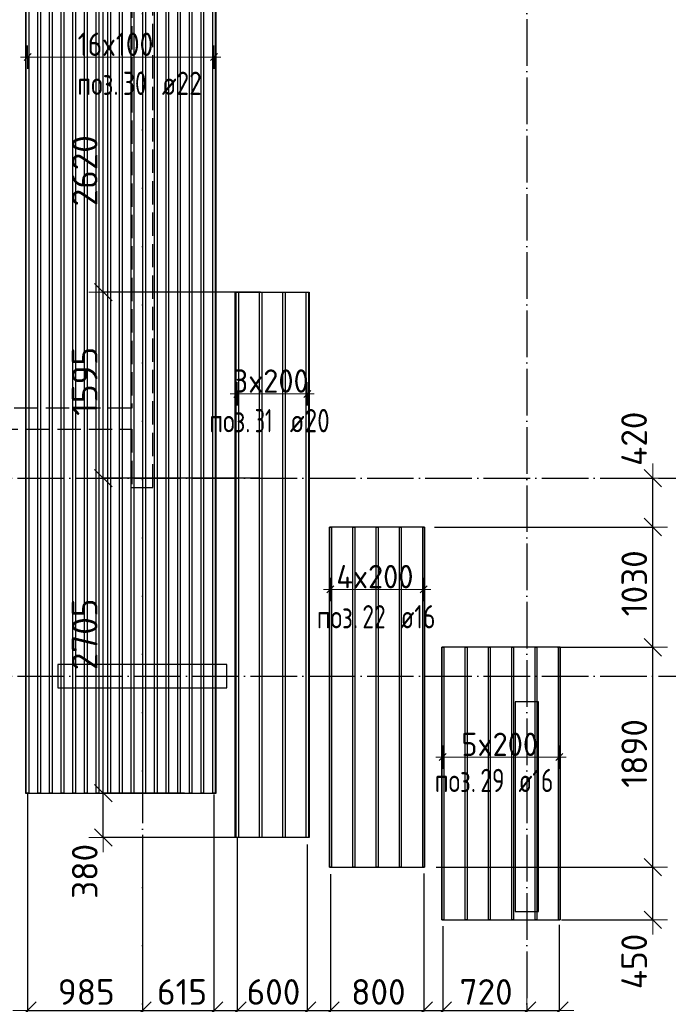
# Model space of a CAD drawing. Header units: millimetres. Extents: x 13527 to 139154, y -122592 to 61893.
# Tile 32 of 130: x 109727 to 115293, y -56116 to -47665. Entities that reach past the tile are written whole.
import ezdxf

# ---------------------------------------------------------------- set-up
doc = ezdxf.new("R2010")
doc.units = ezdxf.units.MM
doc.header["$PDMODE"] = 65
for name, pattern in [('______11', [500, 400, -50, 0, -50]), ('______2', [270, 200, -70]), ('______5', [1100, 800, -100, 100, -100])]:
    doc.linetypes.add(name, pattern=pattern)
doc.layers.add('Арм.стержн.Доп. Арм ниж.зоны У', color=7, linetype='Continuous', lineweight=35, true_color=0x1cff1c)
doc.layers.add('Осевая линия_ общее', color=7, linetype='______5', lineweight=13, true_color=0xa0a0a0)
for name, color, linetype, lineweight in [('Колонна (1)', 7, 'Continuous', 35), ('Колонна (2)', 7, 'Continuous', 35), ('Размерная линия_ общее', 7, 'Continuous', 13), ('Стена_ общее', 7, 'Continuous', 35)]:
    doc.layers.add(name, color=color, linetype=linetype, lineweight=lineweight)
doc.styles.add('ISOCPEUR', font='isocpeur.ttf')
doc.dimstyles.new('DIMSTYLE_13', dxfattribs={"dimtxt": 220, "dimasz": 250, "dimexe": 0, "dimexo": 0, "dimgap": 110, "dimtad": 0, "dimdec": 0, "dimrnd": 5, "dimzin": 12, "dimdsep": 46, "dimtxsty": 'ISOCPEUR', "dimblk1": 'ALL_ML_STRICH', "dimblk2": 'ALL_ML_STRICH', "dimsah": 1, "dimcen": 0, "dimclrd": 7, "dimclre": 256, "dimclrt": 7, "dimadec": 0, "dimazin": 0, "dimtfac": 1, "dimtdec": 0, "dimtix": 1, "dimtmove": 2, "dimatfit": 3, "dimfxl": 0, "dimtvp": 1.2, "dimtzin": 0, "dimlwd": 0, "dimlwe": -3, "dimarcsym": 0})
doc.dimstyles.new('DIMSTYLE_3', dxfattribs={"dimtxt": 220, "dimasz": 250, "dimexe": 0, "dimexo": 0, "dimgap": 110, "dimtad": 2, "dimdec": 0, "dimrnd": 5, "dimzin": 12, "dimdsep": 46, "dimtxsty": 'ISOCPEUR', "dimblk1": 'ALL_ML_STRICH', "dimblk2": 'ALL_ML_STRICH', "dimsah": 1, "dimcen": 0, "dimclrd": 7, "dimclre": 256, "dimclrt": 7, "dimadec": 0, "dimazin": 0, "dimtfac": 1, "dimtdec": 0, "dimtix": 1, "dimtmove": 2, "dimatfit": 3, "dimfxl": 0, "dimtvp": 1.2, "dimtzin": 0, "dimlwd": 0, "dimlwe": -3, "dimarcsym": 0})
doc.dimstyles.new('DIMSTYLE_5', dxfattribs={"dimtxt": 220, "dimasz": 250, "dimexe": 0, "dimexo": 0, "dimgap": 110, "dimtad": 2, "dimdec": 0, "dimrnd": 5, "dimzin": 12, "dimdsep": 46, "dimtxsty": 'ISOCPEUR', "dimblk1": 'ALL_ML_STRICH', "dimblk2": 'ALL_ML_STRICH', "dimsah": 1, "dimcen": 0, "dimclrd": 7, "dimclre": 256, "dimclrt": 7, "dimadec": 0, "dimazin": 0, "dimtfac": 1, "dimtdec": 0, "dimtix": 1, "dimtmove": 2, "dimatfit": 3, "dimfxl": 0, "dimtzin": 0, "dimlwd": 0, "dimlwe": -3, "dimarcsym": 0})

# ---------------------------------------------------------------- blocks, each defined once
blk = doc.blocks.new('СЛОЖНЫЙ_ОБЪЕКТ_3')
at = {"layer": 'Колонна (1)', "color": 9, "lineweight": -3, "true_color": 0xc7c7c7, "transparency": 33554687}
for p, q in [((113980, -53520), (113980, -55320)), ((114180, -53520), (113980, -53520)), ((114180, -55320), (114180, -53520)), ((113980, -55320), (114180, -55320))]:
    blk.add_line(p, q, dxfattribs=at)
at = {"layer": 'Колонна (2)', "color": 9, "lineweight": -3, "true_color": 0xc7c7c7, "transparency": 33554687}
for p, q in [((110055, -53200), (110055, -53400)), ((111505, -53200), (110055, -53200)), ((111505, -53400), (111505, -53200)), ((110055, -53400), (111505, -53400))]:
    blk.add_line(p, q, dxfattribs=at)
at = {"layer": 'Стена_ общее', "color": 9, "linetype": '______2', "lineweight": -3, "true_color": 0xc7c7c7, "transparency": 33554687}
for p, q in [((110690, -46100), (110690, -51000)), ((110870, -51680), (110870, -46100)), ((110690, -51000), (108160, -51000)), ((108160, -51180), (110690, -51180)), ((110690, -51180), (110690, -51680)), ((110690, -51680), (110870, -51680))]:
    blk.add_line(p, q, dxfattribs=at)
blk = doc.blocks.new('ALL_ML_STRICH')
at = {"color": 0, "linetype": 'ByBlock', "lineweight": -2}
for p, q in [((0, -0.5), (0, 0.5)), ((-1, 0), (0.5, 0)), ((-0.3, -0.3), (0.3, 0.3))]:
    blk.add_line(p, q, dxfattribs=at)
blk = doc.blocks.new('*D233')
at = {"layer": 'DEFPOINTS', "color": 7, "linetype": 'Continuous', "lineweight": 13, "transparency": 33554687}
for p in [(113202, -54939.2), (114275.6, -55391.3), (115161.2, -55391.3)]:
    blk.add_point(p, dxfattribs=at)
at = {"layer": 'Размерная линия_ общее', "color": 253, "linetype": 'Continuous', "lineweight": -2, "true_color": 0xa0a0a0, "transparency": 33554687}
for p, q in [((113302, -54939.2), (115161.2, -54939.2)), ((114375.6, -55391.3), (115161.2, -55391.3))]:
    blk.add_line(p, q, dxfattribs=at)
at = {"layer": 'Размерная линия_ общее', "color": 7, "linetype": 'Continuous', "lineweight": -2, "transparency": 33554687}
blk.add_line((115161.2, -55391.3), (115161.2, -54939.2), dxfattribs=at)
at = {"layer": 'Размерная линия_ общее', "color": 7, "linetype": 'Continuous', "lineweight": 13, "transparency": 33554687, "xscale": 250, "yscale": 250, "zscale": 250}
for p, rotation in [((115161.2, -54939.2), 90), ((115161.2, -55391.3), 270)]:
    blk.add_blockref('ALL_ML_STRICH', p, dxfattribs=dict(at, rotation=rotation))
at = {"layer": 'Размерная линия_ общее', "color": 7, "linetype": 'Continuous', "lineweight": 13, "transparency": 33554687, "insert": (115000.6, -55747.9), "char_height": 220, "width": 660, "attachment_point": 5, "rotation": 90, "style": 'ISOCPEUR'}
blk.add_mtext('\\A1;{450}', dxfattribs=at)
blk = doc.blocks.new('*D234')
at = {"layer": 'DEFPOINTS', "color": 7, "linetype": 'Continuous', "lineweight": 13, "transparency": 33554687}
for p in [(114243.3, -53051.3), (113202, -54939.2), (115161.2, -54939.2)]:
    blk.add_point(p, dxfattribs=at)
at = {"layer": 'Размерная линия_ общее', "color": 253, "linetype": 'Continuous', "lineweight": -2, "true_color": 0xa0a0a0, "transparency": 33554687}
for p, q in [((114343.3, -53051.3), (115161.2, -53051.3)), ((113302, -54939.2), (115161.2, -54939.2))]:
    blk.add_line(p, q, dxfattribs=at)
at = {"layer": 'Размерная линия_ общее', "color": 7, "linetype": 'Continuous', "lineweight": -2, "transparency": 33554687}
blk.add_line((115161.2, -54939.2), (115161.2, -53051.3), dxfattribs=at)
at = {"layer": 'Размерная линия_ общее', "color": 7, "linetype": 'Continuous', "lineweight": 13, "transparency": 33554687, "xscale": 250, "yscale": 250, "zscale": 250}
for p, rotation in [((115161.2, -53051.3), 90), ((115161.2, -54939.2), 270)]:
    blk.add_blockref('ALL_ML_STRICH', p, dxfattribs=dict(at, rotation=rotation))
at = {"layer": 'Размерная линия_ общее', "color": 7, "linetype": 'Continuous', "lineweight": 13, "transparency": 33554687, "insert": (115001.2, -53962.2), "char_height": 220, "width": 880, "attachment_point": 5, "rotation": 90, "style": 'ISOCPEUR'}
blk.add_mtext('\\A1;{1890}', dxfattribs=at)
blk = doc.blocks.new('*D235')
at = {"layer": 'DEFPOINTS', "color": 7, "linetype": 'Continuous', "lineweight": 13, "transparency": 33554687}
for p in [(113186, -52019.2), (114243.3, -53051.3), (115161.2, -53051.3)]:
    blk.add_point(p, dxfattribs=at)
at = {"layer": 'Размерная линия_ общее', "color": 253, "linetype": 'Continuous', "lineweight": -2, "true_color": 0xa0a0a0, "transparency": 33554687}
for p, q in [((113286, -52019.2), (115161.2, -52019.2)), ((114343.3, -53051.3), (115161.2, -53051.3))]:
    blk.add_line(p, q, dxfattribs=at)
at = {"layer": 'Размерная линия_ общее', "color": 7, "linetype": 'Continuous', "lineweight": -2, "transparency": 33554687}
blk.add_line((115161.2, -53051.3), (115161.2, -52019.2), dxfattribs=at)
at = {"layer": 'Размерная линия_ общее', "color": 7, "linetype": 'Continuous', "lineweight": 13, "transparency": 33554687, "xscale": 250, "yscale": 250, "zscale": 250}
for p, rotation in [((115161.2, -52019.2), 90), ((115161.2, -53051.3), 270)]:
    blk.add_blockref('ALL_ML_STRICH', p, dxfattribs=dict(at, rotation=rotation))
at = {"layer": 'Размерная линия_ общее', "color": 7, "linetype": 'Continuous', "lineweight": 13, "transparency": 33554687, "insert": (115001.2, -52502.2), "char_height": 220, "width": 880, "attachment_point": 5, "rotation": 90, "style": 'ISOCPEUR'}
blk.add_mtext('\\A1;{1030}', dxfattribs=at)
blk = doc.blocks.new('*D236')
at = {"layer": 'DEFPOINTS', "color": 7, "linetype": 'Continuous', "lineweight": 13, "transparency": 33554687}
for p in [(114967.3, -51600), (113186, -52019.2), (115161.2, -52019.2)]:
    blk.add_point(p, dxfattribs=at)
at = {"layer": 'Размерная линия_ общее', "color": 253, "linetype": 'Continuous', "lineweight": -2, "true_color": 0xa0a0a0, "transparency": 33554687}
for p, q in [((115067.3, -51600), (115161.2, -51600)), ((113286, -52019.2), (115161.2, -52019.2))]:
    blk.add_line(p, q, dxfattribs=at)
at = {"layer": 'Размерная линия_ общее', "color": 7, "linetype": 'Continuous', "lineweight": -2, "transparency": 33554687}
blk.add_line((115161.2, -52019.2), (115161.2, -51600), dxfattribs=at)
at = {"layer": 'Размерная линия_ общее', "color": 7, "linetype": 'Continuous', "lineweight": 13, "transparency": 33554687, "xscale": 250, "yscale": 250, "zscale": 250}
for p, rotation in [((115161.2, -51600), 90), ((115161.2, -52019.2), 270)]:
    blk.add_blockref('ALL_ML_STRICH', p, dxfattribs=dict(at, rotation=rotation))
at = {"layer": 'Размерная линия_ общее', "color": 7, "linetype": 'Continuous', "lineweight": 13, "transparency": 33554687, "insert": (114999.6, -51261.9), "char_height": 220, "width": 660, "attachment_point": 5, "rotation": 90, "style": 'ISOCPEUR'}
blk.add_mtext('\\A1;{420}', dxfattribs=at)
blk = doc.blocks.new('*D237')
at = {"layer": 'DEFPOINTS', "color": 7, "linetype": 'Continuous', "lineweight": 13, "transparency": 33554687}
for p in [(109794, -54209.7), (110780, -54749.9), (109794, -56169.6)]:
    blk.add_point(p, dxfattribs=at)
at = {"layer": 'Размерная линия_ общее', "color": 253, "linetype": 'Continuous', "lineweight": -2, "true_color": 0xa0a0a0, "transparency": 33554687}
for p, q in [((109794, -54309.7), (109794, -56169.6)), ((110780, -54849.9), (110780, -56169.6))]:
    blk.add_line(p, q, dxfattribs=at)
at = {"layer": 'Размерная линия_ общее', "color": 7, "linetype": 'Continuous', "lineweight": -2, "transparency": 33554687}
blk.add_line((109794, -56169.6), (110780, -56169.6), dxfattribs=at)
at = {"layer": 'Размерная линия_ общее', "color": 7, "linetype": 'Continuous', "lineweight": 13, "transparency": 33554687, "xscale": 250, "yscale": 250, "zscale": 250, "rotation": 180}
blk.add_blockref('ALL_ML_STRICH', (109794, -56169.6), dxfattribs=at)
at = {"layer": 'Размерная линия_ общее', "color": 7, "linetype": 'Continuous', "lineweight": 13, "transparency": 33554687, "xscale": 250, "yscale": 250, "zscale": 250}
blk.add_blockref('ALL_ML_STRICH', (110780, -56169.6), dxfattribs=at)
at = {"layer": 'Размерная линия_ общее', "color": 7, "linetype": 'Continuous', "lineweight": 13, "transparency": 33554687, "insert": (110298, -56009.6), "char_height": 220, "width": 660, "attachment_point": 5, "style": 'ISOCPEUR'}
blk.add_mtext('\\A1;{985}', dxfattribs=at)
blk = doc.blocks.new('*D238')
at = {"layer": 'DEFPOINTS', "color": 7, "linetype": 'Continuous', "lineweight": 13, "transparency": 33554687}
for p in [(111394, -54213.8), (110780, -54749.9), (110780, -56169.6)]:
    blk.add_point(p, dxfattribs=at)
at = {"layer": 'Размерная линия_ общее', "color": 253, "linetype": 'Continuous', "lineweight": -2, "true_color": 0xa0a0a0, "transparency": 33554687}
for p, q in [((111394, -54313.8), (111394, -56169.6)), ((110780, -54849.9), (110780, -56169.6))]:
    blk.add_line(p, q, dxfattribs=at)
at = {"layer": 'Размерная линия_ общее', "color": 7, "linetype": 'Continuous', "lineweight": -2, "transparency": 33554687}
blk.add_line((110780, -56169.6), (111394, -56169.6), dxfattribs=at)
at = {"layer": 'Размерная линия_ общее', "color": 7, "linetype": 'Continuous', "lineweight": 13, "transparency": 33554687, "xscale": 250, "yscale": 250, "zscale": 250, "rotation": 180}
blk.add_blockref('ALL_ML_STRICH', (110780, -56169.6), dxfattribs=at)
at = {"layer": 'Размерная линия_ общее', "color": 7, "linetype": 'Continuous', "lineweight": 13, "transparency": 33554687, "xscale": 250, "yscale": 250, "zscale": 250}
blk.add_blockref('ALL_ML_STRICH', (111394, -56169.6), dxfattribs=at)
at = {"layer": 'Размерная линия_ общее', "color": 7, "linetype": 'Continuous', "lineweight": 13, "transparency": 33554687, "insert": (111120, -56009.6), "char_height": 220, "width": 660, "attachment_point": 5, "style": 'ISOCPEUR'}
blk.add_mtext('\\A1;{615}', dxfattribs=at)
blk = doc.blocks.new('*D239')
at = {"layer": 'DEFPOINTS', "color": 7, "linetype": 'Continuous', "lineweight": 13, "transparency": 33554687}
for p in [(111394, -54213.8), (111594, -54584.4), (111394, -56169.6)]:
    blk.add_point(p, dxfattribs=at)
at = {"layer": 'Размерная линия_ общее', "color": 253, "linetype": 'Continuous', "lineweight": -2, "true_color": 0xa0a0a0, "transparency": 33554687}
for p, q in [((111394, -54313.8), (111394, -56169.6)), ((111594, -54684.4), (111594, -56169.6))]:
    blk.add_line(p, q, dxfattribs=at)
at = {"layer": 'Размерная линия_ общее', "color": 7, "linetype": 'Continuous', "lineweight": -2, "transparency": 33554687}
blk.add_line((111394, -56169.6), (111594, -56169.6), dxfattribs=at)
at = {"layer": 'Размерная линия_ общее', "color": 7, "linetype": 'Continuous', "lineweight": 13, "transparency": 33554687, "xscale": 250, "yscale": 250, "zscale": 250, "rotation": 180}
blk.add_blockref('ALL_ML_STRICH', (111394, -56169.6), dxfattribs=at)
at = {"layer": 'Размерная линия_ общее', "color": 7, "linetype": 'Continuous', "lineweight": 13, "transparency": 33554687, "xscale": 250, "yscale": 250, "zscale": 250}
blk.add_blockref('ALL_ML_STRICH', (111594, -56169.6), dxfattribs=at)
at = {"layer": 'Размерная линия_ общее', "color": 7, "linetype": 'Continuous', "lineweight": 13, "transparency": 33554687, "insert": (112275, -56609.6), "char_height": 220, "width": 660, "attachment_point": 5, "style": 'ISOCPEUR'}
blk.add_mtext('\\A1;{200}', dxfattribs=at)
blk = doc.blocks.new('*D240')
at = {"layer": 'DEFPOINTS', "color": 7, "linetype": 'Continuous', "lineweight": 13, "transparency": 33554687}
for p in [(111594, -54584.4), (112194, -54643.7), (111594, -56169.6)]:
    blk.add_point(p, dxfattribs=at)
at = {"layer": 'Размерная линия_ общее', "color": 253, "linetype": 'Continuous', "lineweight": -2, "true_color": 0xa0a0a0, "transparency": 33554687}
for p, q in [((111594, -54684.4), (111594, -56169.6)), ((112194, -54743.7), (112194, -56169.6))]:
    blk.add_line(p, q, dxfattribs=at)
at = {"layer": 'Размерная линия_ общее', "color": 7, "linetype": 'Continuous', "lineweight": -2, "transparency": 33554687}
blk.add_line((111594, -56169.6), (112194, -56169.6), dxfattribs=at)
at = {"layer": 'Размерная линия_ общее', "color": 7, "linetype": 'Continuous', "lineweight": 13, "transparency": 33554687, "xscale": 250, "yscale": 250, "zscale": 250, "rotation": 180}
blk.add_blockref('ALL_ML_STRICH', (111594, -56169.6), dxfattribs=at)
at = {"layer": 'Размерная линия_ общее', "color": 7, "linetype": 'Continuous', "lineweight": 13, "transparency": 33554687, "xscale": 250, "yscale": 250, "zscale": 250}
blk.add_blockref('ALL_ML_STRICH', (112194, -56169.6), dxfattribs=at)
at = {"layer": 'Размерная линия_ общее', "color": 7, "linetype": 'Continuous', "lineweight": 13, "transparency": 33554687, "insert": (111905, -56009.6), "char_height": 220, "width": 660, "attachment_point": 5, "style": 'ISOCPEUR'}
blk.add_mtext('\\A1;{600}', dxfattribs=at)
blk = doc.blocks.new('*D241')
at = {"layer": 'DEFPOINTS', "color": 7, "linetype": 'Continuous', "lineweight": 13, "transparency": 33554687}
for p in [(112194, -54643.7), (112394, -54897.7), (112194, -56169.6)]:
    blk.add_point(p, dxfattribs=at)
at = {"layer": 'Размерная линия_ общее', "color": 253, "linetype": 'Continuous', "lineweight": -2, "true_color": 0xa0a0a0, "transparency": 33554687}
for p, q in [((112194, -54743.7), (112194, -56169.6)), ((112394, -54997.7), (112394, -56169.6))]:
    blk.add_line(p, q, dxfattribs=at)
at = {"layer": 'Размерная линия_ общее', "color": 7, "linetype": 'Continuous', "lineweight": -2, "transparency": 33554687}
blk.add_line((112194, -56169.6), (112394, -56169.6), dxfattribs=at)
at = {"layer": 'Размерная линия_ общее', "color": 7, "linetype": 'Continuous', "lineweight": 13, "transparency": 33554687, "xscale": 250, "yscale": 250, "zscale": 250, "rotation": 180}
blk.add_blockref('ALL_ML_STRICH', (112194, -56169.6), dxfattribs=at)
at = {"layer": 'Размерная линия_ общее', "color": 7, "linetype": 'Continuous', "lineweight": 13, "transparency": 33554687, "xscale": 250, "yscale": 250, "zscale": 250}
blk.add_blockref('ALL_ML_STRICH', (112394, -56169.6), dxfattribs=at)
at = {"layer": 'Размерная линия_ общее', "color": 7, "linetype": 'Continuous', "lineweight": 13, "transparency": 33554687, "insert": (113075, -56609.6), "char_height": 220, "width": 660, "attachment_point": 5, "style": 'ISOCPEUR'}
blk.add_mtext('\\A1;{200}', dxfattribs=at)
blk = doc.blocks.new('*D242')
at = {"layer": 'DEFPOINTS', "color": 7, "linetype": 'Continuous', "lineweight": 13, "transparency": 33554687}
for p in [(112394, -54897.7), (113194, -54891.8), (112394, -56169.6)]:
    blk.add_point(p, dxfattribs=at)
at = {"layer": 'Размерная линия_ общее', "color": 253, "linetype": 'Continuous', "lineweight": -2, "true_color": 0xa0a0a0, "transparency": 33554687}
for p, q in [((112394, -54997.7), (112394, -56169.6)), ((113194, -54991.8), (113194, -56169.6))]:
    blk.add_line(p, q, dxfattribs=at)
at = {"layer": 'Размерная линия_ общее', "color": 7, "linetype": 'Continuous', "lineweight": -2, "transparency": 33554687}
blk.add_line((112394, -56169.6), (113194, -56169.6), dxfattribs=at)
at = {"layer": 'Размерная линия_ общее', "color": 7, "linetype": 'Continuous', "lineweight": 13, "transparency": 33554687, "xscale": 250, "yscale": 250, "zscale": 250, "rotation": 180}
blk.add_blockref('ALL_ML_STRICH', (112394, -56169.6), dxfattribs=at)
at = {"layer": 'Размерная линия_ общее', "color": 7, "linetype": 'Continuous', "lineweight": 13, "transparency": 33554687, "xscale": 250, "yscale": 250, "zscale": 250}
blk.add_blockref('ALL_ML_STRICH', (113194, -56169.6), dxfattribs=at)
at = {"layer": 'Размерная линия_ общее', "color": 7, "linetype": 'Continuous', "lineweight": 13, "transparency": 33554687, "insert": (112805, -56009.6), "char_height": 220, "width": 660, "attachment_point": 5, "style": 'ISOCPEUR'}
blk.add_mtext('\\A1;{800}', dxfattribs=at)
blk = doc.blocks.new('*D243')
at = {"layer": 'DEFPOINTS', "color": 7, "linetype": 'Continuous', "lineweight": 13, "transparency": 33554687}
for p in [(113194, -54891.8), (113357.7, -55344.7), (113194, -56169.6)]:
    blk.add_point(p, dxfattribs=at)
at = {"layer": 'Размерная линия_ общее', "color": 253, "linetype": 'Continuous', "lineweight": -2, "true_color": 0xa0a0a0, "transparency": 33554687}
for p, q in [((113194, -54991.8), (113194, -56169.6)), ((113357.7, -55444.7), (113357.7, -56169.6))]:
    blk.add_line(p, q, dxfattribs=at)
at = {"layer": 'Размерная линия_ общее', "color": 7, "linetype": 'Continuous', "lineweight": -2, "transparency": 33554687}
blk.add_line((113194, -56169.6), (113357.7, -56169.6), dxfattribs=at)
at = {"layer": 'Размерная линия_ общее', "color": 7, "linetype": 'Continuous', "lineweight": 13, "transparency": 33554687, "xscale": 250, "yscale": 250, "zscale": 250, "rotation": 180}
blk.add_blockref('ALL_ML_STRICH', (113194, -56169.6), dxfattribs=at)
at = {"layer": 'Размерная линия_ общее', "color": 7, "linetype": 'Continuous', "lineweight": 13, "transparency": 33554687, "xscale": 250, "yscale": 250, "zscale": 250}
blk.add_blockref('ALL_ML_STRICH', (113357.7, -56169.6), dxfattribs=at)
at = {"layer": 'Размерная линия_ общее', "color": 7, "linetype": 'Continuous', "lineweight": 13, "transparency": 33554687, "insert": (114056.9, -56609.6), "char_height": 220, "width": 660, "attachment_point": 5, "style": 'ISOCPEUR'}
blk.add_mtext('\\A1;{165}', dxfattribs=at)
blk = doc.blocks.new('*D244')
at = {"layer": 'DEFPOINTS', "color": 7, "linetype": 'Continuous', "lineweight": 13, "transparency": 33554687}
for p in [(113357.7, -55344.7), (114080, -56026.2), (113357.7, -56169.6)]:
    blk.add_point(p, dxfattribs=at)
at = {"layer": 'Размерная линия_ общее', "color": 253, "linetype": 'Continuous', "lineweight": -2, "true_color": 0xa0a0a0, "transparency": 33554687}
for p, q in [((113357.7, -55444.7), (113357.7, -56169.6)), ((114080, -56126.2), (114080, -56169.6))]:
    blk.add_line(p, q, dxfattribs=at)
at = {"layer": 'Размерная линия_ общее', "color": 7, "linetype": 'Continuous', "lineweight": -2, "transparency": 33554687}
blk.add_line((113357.7, -56169.6), (114080, -56169.6), dxfattribs=at)
at = {"layer": 'Размерная линия_ общее', "color": 7, "linetype": 'Continuous', "lineweight": 13, "transparency": 33554687, "xscale": 250, "yscale": 250, "zscale": 250, "rotation": 180}
blk.add_blockref('ALL_ML_STRICH', (113357.7, -56169.6), dxfattribs=at)
at = {"layer": 'Размерная линия_ общее', "color": 7, "linetype": 'Continuous', "lineweight": 13, "transparency": 33554687, "xscale": 250, "yscale": 250, "zscale": 250}
blk.add_blockref('ALL_ML_STRICH', (114080, -56169.6), dxfattribs=at)
at = {"layer": 'Размерная линия_ общее', "color": 7, "linetype": 'Continuous', "lineweight": 13, "transparency": 33554687, "insert": (113729.9, -56009.6), "char_height": 220, "width": 660, "attachment_point": 5, "style": 'ISOCPEUR'}
blk.add_mtext('\\A1;{720}', dxfattribs=at)
blk = doc.blocks.new('*D245')
at = {"layer": 'DEFPOINTS', "color": 7, "linetype": 'Continuous', "lineweight": 13, "transparency": 33554687}
for p in [(114357.7, -55332.5), (114080, -56026.2), (114080, -56169.6)]:
    blk.add_point(p, dxfattribs=at)
at = {"layer": 'Размерная линия_ общее', "color": 253, "linetype": 'Continuous', "lineweight": -2, "true_color": 0xa0a0a0, "transparency": 33554687}
for p, q in [((114357.7, -55432.5), (114357.7, -56169.6)), ((114080, -56126.2), (114080, -56169.6))]:
    blk.add_line(p, q, dxfattribs=at)
at = {"layer": 'Размерная линия_ общее', "color": 7, "linetype": 'Continuous', "lineweight": -2, "transparency": 33554687}
blk.add_line((114080, -56169.6), (114357.7, -56169.6), dxfattribs=at)
at = {"layer": 'Размерная линия_ общее', "color": 7, "linetype": 'Continuous', "lineweight": 13, "transparency": 33554687, "xscale": 250, "yscale": 250, "zscale": 250, "rotation": 180}
blk.add_blockref('ALL_ML_STRICH', (114080, -56169.6), dxfattribs=at)
at = {"layer": 'Размерная линия_ общее', "color": 7, "linetype": 'Continuous', "lineweight": 13, "transparency": 33554687, "xscale": 250, "yscale": 250, "zscale": 250}
blk.add_blockref('ALL_ML_STRICH', (114357.7, -56169.6), dxfattribs=at)
at = {"layer": 'Размерная линия_ общее', "color": 7, "linetype": 'Continuous', "lineweight": 13, "transparency": 33554687, "insert": (114999.9, -56609.6), "char_height": 220, "width": 660, "attachment_point": 5, "style": 'ISOCPEUR'}
blk.add_mtext('\\A1;{280}', dxfattribs=at)
blk = doc.blocks.new('*D410')
at = {"layer": 'DEFPOINTS', "color": 7, "linetype": 'Continuous', "lineweight": 13, "transparency": 33554687}
for p in [(111241.8, -54303.2), (110444, -54683.7), (111873.8, -54683.7)]:
    blk.add_point(p, dxfattribs=at)
at = {"layer": 'Размерная линия_ общее', "color": 253, "linetype": 'Continuous', "lineweight": -2, "true_color": 0xa0a0a0, "transparency": 33554687}
for p, q in [((111141.8, -54303.2), (110444, -54303.2)), ((111773.8, -54683.7), (110444, -54683.7))]:
    blk.add_line(p, q, dxfattribs=at)
at = {"layer": 'Размерная линия_ общее', "color": 7, "linetype": 'Continuous', "lineweight": -2, "transparency": 33554687}
blk.add_line((110444, -54683.7), (110444, -54303.2), dxfattribs=at)
at = {"layer": 'Размерная линия_ общее', "color": 7, "linetype": 'Continuous', "lineweight": 13, "transparency": 33554687, "xscale": 250, "yscale": 250, "zscale": 250}
for p, rotation in [((110444, -54303.2), 90), ((110444, -54683.7), 270)]:
    blk.add_blockref('ALL_ML_STRICH', p, dxfattribs=dict(at, rotation=rotation))
at = {"layer": 'Размерная линия_ общее', "color": 7, "linetype": 'Continuous', "lineweight": 13, "transparency": 33554687, "insert": (110285, -54974.7), "char_height": 220, "width": 660, "attachment_point": 5, "rotation": 90, "style": 'ISOCPEUR'}
blk.add_mtext('\\A1;{380}', dxfattribs=at)
blk = doc.blocks.new('*D411')
at = {"layer": 'DEFPOINTS', "color": 7, "linetype": 'Continuous', "lineweight": 13, "transparency": 33554687}
for p in [(111879.4, -51600), (110444, -54303.2), (111241.8, -54303.2)]:
    blk.add_point(p, dxfattribs=at)
at = {"layer": 'Размерная линия_ общее', "color": 253, "linetype": 'Continuous', "lineweight": -2, "true_color": 0xa0a0a0, "transparency": 33554687}
for p, q in [((111779.4, -51600), (110444, -51600)), ((111141.8, -54303.2), (110444, -54303.2))]:
    blk.add_line(p, q, dxfattribs=at)
at = {"layer": 'Размерная линия_ общее', "color": 7, "linetype": 'Continuous', "lineweight": -2, "transparency": 33554687}
blk.add_line((110444, -54303.2), (110444, -51600), dxfattribs=at)
at = {"layer": 'Размерная линия_ общее', "color": 7, "linetype": 'Continuous', "lineweight": 13, "transparency": 33554687, "xscale": 250, "yscale": 250, "zscale": 250}
for p, rotation in [((110444, -51600), 90), ((110444, -54303.2), 270)]:
    blk.add_blockref('ALL_ML_STRICH', p, dxfattribs=dict(at, rotation=rotation))
at = {"layer": 'Размерная линия_ общее', "color": 7, "linetype": 'Continuous', "lineweight": 13, "transparency": 33554687, "insert": (110284, -52940.6), "char_height": 220, "width": 880, "attachment_point": 5, "rotation": 90, "style": 'ISOCPEUR'}
blk.add_mtext('\\A1;{2705}', dxfattribs=at)
blk = doc.blocks.new('*D412')
at = {"layer": 'DEFPOINTS', "color": 7, "linetype": 'Continuous', "lineweight": 13, "transparency": 33554687}
for p in [(111894, -50003.7), (110444, -51600), (111879.4, -51600)]:
    blk.add_point(p, dxfattribs=at)
at = {"layer": 'Размерная линия_ общее', "color": 253, "linetype": 'Continuous', "lineweight": -2, "true_color": 0xa0a0a0, "transparency": 33554687}
for p, q in [((111794, -50003.7), (110444, -50003.7)), ((111779.4, -51600), (110444, -51600))]:
    blk.add_line(p, q, dxfattribs=at)
at = {"layer": 'Размерная линия_ общее', "color": 7, "linetype": 'Continuous', "lineweight": -2, "transparency": 33554687}
blk.add_line((110444, -51600), (110444, -50003.7), dxfattribs=at)
at = {"layer": 'Размерная линия_ общее', "color": 7, "linetype": 'Continuous', "lineweight": 13, "transparency": 33554687, "xscale": 250, "yscale": 250, "zscale": 250}
for p, rotation in [((110444, -50003.7), 90), ((110444, -51600), 270)]:
    blk.add_blockref('ALL_ML_STRICH', p, dxfattribs=dict(at, rotation=rotation))
at = {"layer": 'Размерная линия_ общее', "color": 7, "linetype": 'Continuous', "lineweight": 13, "transparency": 33554687, "insert": (110284, -50768.8), "char_height": 220, "width": 880, "attachment_point": 5, "rotation": 90, "style": 'ISOCPEUR'}
blk.add_mtext('\\A1;{1595}', dxfattribs=at)
blk = doc.blocks.new('*D413')
at = {"layer": 'DEFPOINTS', "color": 7, "linetype": 'Continuous', "lineweight": 13, "transparency": 33554687}
for p in [(111232, -47381.7), (110444, -50003.7), (111894, -50003.7)]:
    blk.add_point(p, dxfattribs=at)
at = {"layer": 'Размерная линия_ общее', "color": 253, "linetype": 'Continuous', "lineweight": -2, "true_color": 0xa0a0a0, "transparency": 33554687}
for p, q in [((111132, -47381.7), (110444, -47381.7)), ((111794, -50003.7), (110444, -50003.7))]:
    blk.add_line(p, q, dxfattribs=at)
at = {"layer": 'Размерная линия_ общее', "color": 7, "linetype": 'Continuous', "lineweight": -2, "transparency": 33554687}
blk.add_line((110444, -50003.7), (110444, -47381.7), dxfattribs=at)
at = {"layer": 'Размерная линия_ общее', "color": 7, "linetype": 'Continuous', "lineweight": 13, "transparency": 33554687, "xscale": 250, "yscale": 250, "zscale": 250}
for p, rotation in [((110444, -47381.7), 90), ((110444, -50003.7), 270)]:
    blk.add_blockref('ALL_ML_STRICH', p, dxfattribs=dict(at, rotation=rotation))
at = {"layer": 'Размерная линия_ общее', "color": 7, "linetype": 'Continuous', "lineweight": 13, "transparency": 33554687, "insert": (110284, -48961.7), "char_height": 220, "width": 880, "attachment_point": 5, "rotation": 90, "style": 'ISOCPEUR'}
blk.add_mtext('\\A1;{2620}', dxfattribs=at)

msp = doc.modelspace()

# ---------------------------------------------------------------- linework, layer by layer
at = {"layer": 'Арм.стержн.Доп. Арм ниж.зоны У', "color": 253, "linetype": 'Continuous', "lineweight": -3, "true_color": 0xa0a0a0, "transparency": 33554687}
for p, q in [((109794, -47985.7), (109794, -47885.7)), ((111394, -47985.7), (111394, -47885.7)), ((109794, -47985.7), (109794, -48085.7)), ((111394, -47985.7), (111394, -48085.7)), ((111594, -50876.2), (111594, -50776.2)), ((112194, -50876.2), (112194, -50776.2)), ((111594, -50876.2), (111594, -50976.2)), ((112194, -50876.2), (112194, -50976.2)), ((112394, -52554.9), (112394, -52454.9)), ((113194, -52554.9), (113194, -52454.9)), ((112394, -52554.9), (112394, -52654.9)), ((113194, -52554.9), (113194, -52654.9)), ((113357.7, -53994.3), (113357.7, -53894.3)), ((114357.7, -53994.3), (114357.7, -53894.3)), ((113357.7, -53994.3), (113357.7, -54094.3)), ((114357.7, -53994.3), (114357.7, -54094.3))]:
    msp.add_line(p, q, dxfattribs=at)
at = {"layer": 'Арм.стержн.Доп. Арм ниж.зоны У', "color": 7, "linetype": 'Continuous', "lineweight": 13, "transparency": 33554687}
for p, q in [((109794, -47985.7), (109734, -47985.7)), ((111394, -47985.7), (111454, -47985.7)), ((111594, -50876.2), (111534, -50876.2)), ((111594, -50876.2), (112194, -50876.2)), ((112194, -50876.2), (112254, -50876.2)), ((112394, -52554.9), (112334, -52554.9)), ((112394, -52554.9), (113194, -52554.9)), ((113194, -52554.9), (113254, -52554.9)), ((113357.7, -53994.3), (113297.7, -53994.3)), ((114357.7, -53994.3), (114417.7, -53994.3))]:
    msp.add_line(p, q, dxfattribs=at)
at = {"layer": 'Арм.стержн.Доп. Арм ниж.зоны У', "color": 7, "linetype": 'Continuous', "lineweight": 25, "transparency": 33554687}
for p, q in [((109764, -48015.7), (109824, -47955.7)), ((111364, -48015.7), (111424, -47955.7)), ((111564, -50906.2), (111624, -50846.2)), ((112164, -50906.2), (112224, -50846.2)), ((112364, -52584.9), (112424, -52524.9)), ((113164, -52584.9), (113224, -52524.9)), ((113327.7, -54024.3), (113387.7, -53964.3)), ((114327.7, -54024.3), (114387.7, -53964.3))]:
    msp.add_line(p, q, dxfattribs=at)
at = {"layer": 'Арм.стержн.Доп. Арм ниж.зоны У', "color": 52, "linetype": 'Continuous', "lineweight": 25, "transparency": 33554687}
for points in [[(111411.5, -54303.2), (111411.5, -46503.2), (109776.5, -46503.2), (109776.5, -54303.2), (111411.5, -54303.2)], [(111576.5, -54683.7), (111576.5, -50003.7), (112211.5, -50003.7), (112211.5, -54683.7), (111576.5, -54683.7)], [(113202, -54939.2), (113202, -52019.2), (112386, -52019.2), (112386, -54939.2), (113202, -54939.2)], [(114365.7, -55391.3), (114365.7, -53051.3), (113349.7, -53051.3), (113349.7, -55391.3), (114365.7, -55391.3)]]:
    msp.add_lwpolyline(points, dxfattribs=at)
at = {"layer": 'Арм.стержн.Доп. Арм ниж.зоны У', "color": 7, "linetype": 'Continuous', "lineweight": 25, "transparency": 33554687}
for points in [[(109783, -54303.2), (109783, -46503.2), (109805, -46503.2), (109805, -54303.2), (109783, -54303.2)], [(109883, -54303.2), (109883, -46503.2), (109905, -46503.2), (109905, -54303.2), (109883, -54303.2)], [(109983, -54303.2), (109983, -46503.2), (110005, -46503.2), (110005, -54303.2), (109983, -54303.2)], [(110083, -54303.2), (110083, -46503.2), (110105, -46503.2), (110105, -54303.2), (110083, -54303.2)], [(110183, -54303.2), (110183, -46503.2), (110205, -46503.2), (110205, -54303.2), (110183, -54303.2)], [(110283, -54303.2), (110283, -46503.2), (110305, -46503.2), (110305, -54303.2), (110283, -54303.2)], [(110383, -54303.2), (110383, -46503.2), (110405, -46503.2), (110405, -54303.2), (110383, -54303.2)], [(110483, -54303.2), (110483, -46503.2), (110505, -46503.2), (110505, -54303.2), (110483, -54303.2)], [(110583, -54303.2), (110583, -46503.2), (110605, -46503.2), (110605, -54303.2), (110583, -54303.2)], [(110683, -54303.2), (110683, -46503.2), (110705, -46503.2), (110705, -54303.2), (110683, -54303.2)], [(110783, -54303.2), (110783, -46503.2), (110805, -46503.2), (110805, -54303.2), (110783, -54303.2)], [(110883, -54303.2), (110883, -46503.2), (110905, -46503.2), (110905, -54303.2), (110883, -54303.2)], [(110983, -54303.2), (110983, -46503.2), (111005, -46503.2), (111005, -54303.2), (110983, -54303.2)], [(111083, -54303.2), (111083, -46503.2), (111105, -46503.2), (111105, -54303.2), (111083, -54303.2)], [(111183, -54303.2), (111183, -46503.2), (111205, -46503.2), (111205, -54303.2), (111183, -54303.2)], [(111283, -54303.2), (111283, -46503.2), (111305, -46503.2), (111305, -54303.2), (111283, -54303.2)], [(111383, -54303.2), (111383, -46503.2), (111405, -46503.2), (111405, -54303.2), (111383, -54303.2)], [(111584, -54683.7), (111584, -50003.7), (111604, -50003.7), (111604, -54683.7), (111584, -54683.7)], [(111784, -54683.7), (111784, -50003.7), (111804, -50003.7), (111804, -54683.7), (111784, -54683.7)], [(111984, -54683.7), (111984, -50003.7), (112004, -50003.7), (112004, -54683.7), (111984, -54683.7)], [(112184, -54683.7), (112184, -50003.7), (112204, -50003.7), (112204, -54683.7), (112184, -54683.7)], [(112402, -52019.2), (112402, -54939.2), (112386, -54939.2), (112386, -52019.2), (112402, -52019.2)], [(112602, -52019.2), (112602, -54939.2), (112586, -54939.2), (112586, -52019.2), (112602, -52019.2)], [(112802, -52019.2), (112802, -54939.2), (112786, -54939.2), (112786, -52019.2), (112802, -52019.2)], [(113002, -52019.2), (113002, -54939.2), (112986, -54939.2), (112986, -52019.2), (113002, -52019.2)], [(113202, -52019.2), (113202, -54939.2), (113186, -54939.2), (113186, -52019.2), (113202, -52019.2)], [(113365.7, -53051.3), (113365.7, -55391.3), (113349.7, -55391.3), (113349.7, -53051.3), (113365.7, -53051.3)], [(113565.7, -53051.3), (113565.7, -55391.3), (113549.7, -55391.3), (113549.7, -53051.3), (113565.7, -53051.3)], [(113765.7, -53051.3), (113765.7, -55391.3), (113749.7, -55391.3), (113749.7, -53051.3), (113765.7, -53051.3)], [(113965.7, -53051.3), (113965.7, -55391.3), (113949.7, -55391.3), (113949.7, -53051.3), (113965.7, -53051.3)], [(114165.7, -53051.3), (114165.7, -55391.3), (114149.7, -55391.3), (114149.7, -53051.3), (114165.7, -53051.3)], [(114365.7, -53051.3), (114365.7, -55391.3), (114349.7, -55391.3), (114349.7, -53051.3), (114365.7, -53051.3)]]:
    msp.add_lwpolyline(points, dxfattribs=at)
at = {"layer": 'Арм.стержн.Доп. Арм ниж.зоны У', "color": 7, "linetype": 'Continuous', "lineweight": 13, "transparency": 33554687}
for points in [[(109794, -47985.7), (110124, -47985.7), (110124, -47985.7), (110124, -47985.7), (110124, -47985.7), (111064, -47985.7), (111064, -47985.7), (111394, -47985.7)], [(113357.7, -53994.3), (113417.7, -53994.3), (113417.7, -53994.3), (113417.7, -53994.3), (113417.7, -53994.3), (114297.7, -53994.3), (114297.7, -53994.3), (114357.7, -53994.3)]]:
    msp.add_lwpolyline(points, dxfattribs=at)
at = {"layer": 'Осевая линия_ общее', "color": 253, "linetype": '______11', "lineweight": -3, "true_color": 0xa0a0a0, "transparency": 33554687}
for p, q in [((110780, -43660), (110780, -61877.9)), ((114080, -43660), (114080, -61877.9)), ((75200, -51600), (119325.4, -51600)), ((75200, -53300), (119325.4, -53300))]:
    msp.add_line(p, q, dxfattribs=at)

# ---------------------------------------------------------------- block references
at = {"layer": 'Стена_ общее', "color": 9, "linetype": '______2', "lineweight": -3, "true_color": 0xc7c7c7, "transparency": 33554687}
msp.add_blockref('СЛОЖНЫЙ_ОБЪЕКТ_3', (0, 0), dxfattribs=at)

# ---------------------------------------------------------------- texts
at = {"layer": 'Арм.стержн.Доп. Арм ниж.зоны У', "color": 7, "linetype": 'Continuous', "lineweight": 13, "transparency": 33554687, "char_height": 200, "attachment_point": 7, "style": 'ISOCPEUR'}
for s, insert, width in [('\\W0.86;16x100', (110224, -47975.7), 845.868), ('\\W0.95;3x200', (111554, -50866.2), 793.963), ('\\W0.95;4x200', (112444, -52544.9), 814.149), ('\\W0.95;5x200', (113517.7, -53984.3), 793.963)]:
    msp.add_mtext(s, dxfattribs=dict(at, insert=insert, width=width))
at = {"layer": 'Арм.стержн.Доп. Арм ниж.зоны У', "color": 7, "linetype": 'Continuous', "lineweight": 25, "transparency": 33554687, "char_height": 200, "attachment_point": 7, "style": 'ISOCPEUR'}
for s, insert, width in [('\\W0.77;поз.', (110221.2, -48310.8), 468.039), ('\\W0.73;30', (110612.9, -48310.8), 306.007), ('\\W0.79; ø22 ', (110846.2, -48310.8), 661.987), ('\\W0.62;31', (111744.9, -51206.2), 262.378), ('\\W0.79; ø20 ', (111944.9, -51206.2), 661.987), ('\\W0.77;поз.', (111353.2, -51206.2), 468.039), ('\\W0.73;22', (112667.7, -52889.2), 306.007), ('\\W0.74; ø16 ', (112901, -52889.2), 624.254), ('\\W0.77;поз.', (112276, -52889.2), 468.039), ('\\W0.77;поз.', (113288.5, -54294.3), 468.039), ('\\W0.73;29', (113680.2, -54294.3), 306.006), ('\\W0.74; ø16 ', (113913.5, -54294.3), 624.254)]:
    msp.add_mtext(s, dxfattribs=dict(at, insert=insert, width=width))

# ---------------------------------------------------------------- dimensions: what is measured, and where the dimension line sits
at = {"layer": 'Размерная линия_ общее', "color": 7, "linetype": 'Continuous', "lineweight": 13, "transparency": 33554687}
for base, p1, p2, dimstyle, picture, middle in [((110444, -47381.7), (111794, -50003.7), (111132, -47381.7), 'DIMSTYLE_5', '*D413', (110284, -48961.7)), ((110444, -50003.7), (111779.4, -51600), (111794, -50003.7), 'DIMSTYLE_5', '*D412', (110284, -50768.8)), ((115161.2, -51600), (113286, -52019.2), (115067.3, -51600), 'DIMSTYLE_3', '*D236', (114999.6, -51261.9)), ((110444, -51600), (111141.8, -54303.2), (111779.4, -51600), 'DIMSTYLE_5', '*D411', (110284, -52940.6)), ((115161.2, -52019.2), (114343.3, -53051.3), (113286, -52019.2), 'DIMSTYLE_5', '*D235', (115001.2, -52502.2)), ((115161.2, -53051.3), (113302, -54939.2), (114343.3, -53051.3), 'DIMSTYLE_5', '*D234', (115001.2, -53962.2)), ((110444.0009, -54303.2325), (111773.8474, -54683.6835), (111141.7524, -54303.2325), 'DIMSTYLE_3', '*D410', (110285.0283, -54974.6623)), ((115161.2, -54939.2), (114375.6, -55391.3), (113302, -54939.2), 'DIMSTYLE_3', '*D233', (115000.6, -55747.9))]:
    dim = msp.add_linear_dim(base=base, p1=p1, p2=p2, angle=90, dimstyle=dimstyle, override={"dimpost": '<>', "dimclrd": 7, "dimclre": 253, "dimclrt": 7, "dimlwd": 0, "dimlwe": 65533}, dxfattribs=at)
    dim.commit()
    dim.dimension.update_dxf_attribs({"geometry": picture, "text_midpoint": middle, "dimtype": 160})
for base, p1, p2, dimstyle, picture, middle in [((110780, -56169.6), (109794, -54309.7), (110780, -54849.9), 'DIMSTYLE_5', '*D237', (110298, -56009.6)), ((111394, -56169.6), (110780, -54849.9), (111394, -54313.8), 'DIMSTYLE_3', '*D238', (111120, -56009.6)), ((111594, -56169.6), (111394, -54313.8), (111594, -54684.4), 'DIMSTYLE_13', '*D239', (112275, -56609.6)), ((112194, -56169.6), (111594, -54684.4), (112194, -54743.7), 'DIMSTYLE_3', '*D240', (111905, -56009.6)), ((112394, -56169.6), (112194, -54743.7), (112394, -54997.7), 'DIMSTYLE_13', '*D241', (113075, -56609.6)), ((113194, -56169.6), (112394, -54997.7), (113194, -54991.8), 'DIMSTYLE_5', '*D242', (112805, -56009.6)), ((113357.7, -56169.6), (113194, -54991.8), (113357.7, -55444.7), 'DIMSTYLE_13', '*D243', (114056.9, -56609.6)), ((114080, -56169.6), (113357.7, -55444.7), (114080, -56126.2), 'DIMSTYLE_5', '*D244', (113729.9, -56009.6)), ((114357.7, -56169.6), (114080, -56126.2), (114357.7, -55432.5), 'DIMSTYLE_13', '*D245', (114999.9, -56609.6))]:
    dim = msp.add_linear_dim(base=base, p1=p1, p2=p2, dimstyle=dimstyle, override={"dimpost": '<>', "dimclrd": 7, "dimclre": 253, "dimclrt": 7, "dimlwd": 0, "dimlwe": 65533}, dxfattribs=at)
    dim.commit()
    dim.dimension.update_dxf_attribs({"geometry": picture, "text_midpoint": middle, "dimtype": 160})

doc.saveas('drawing.dxf')
